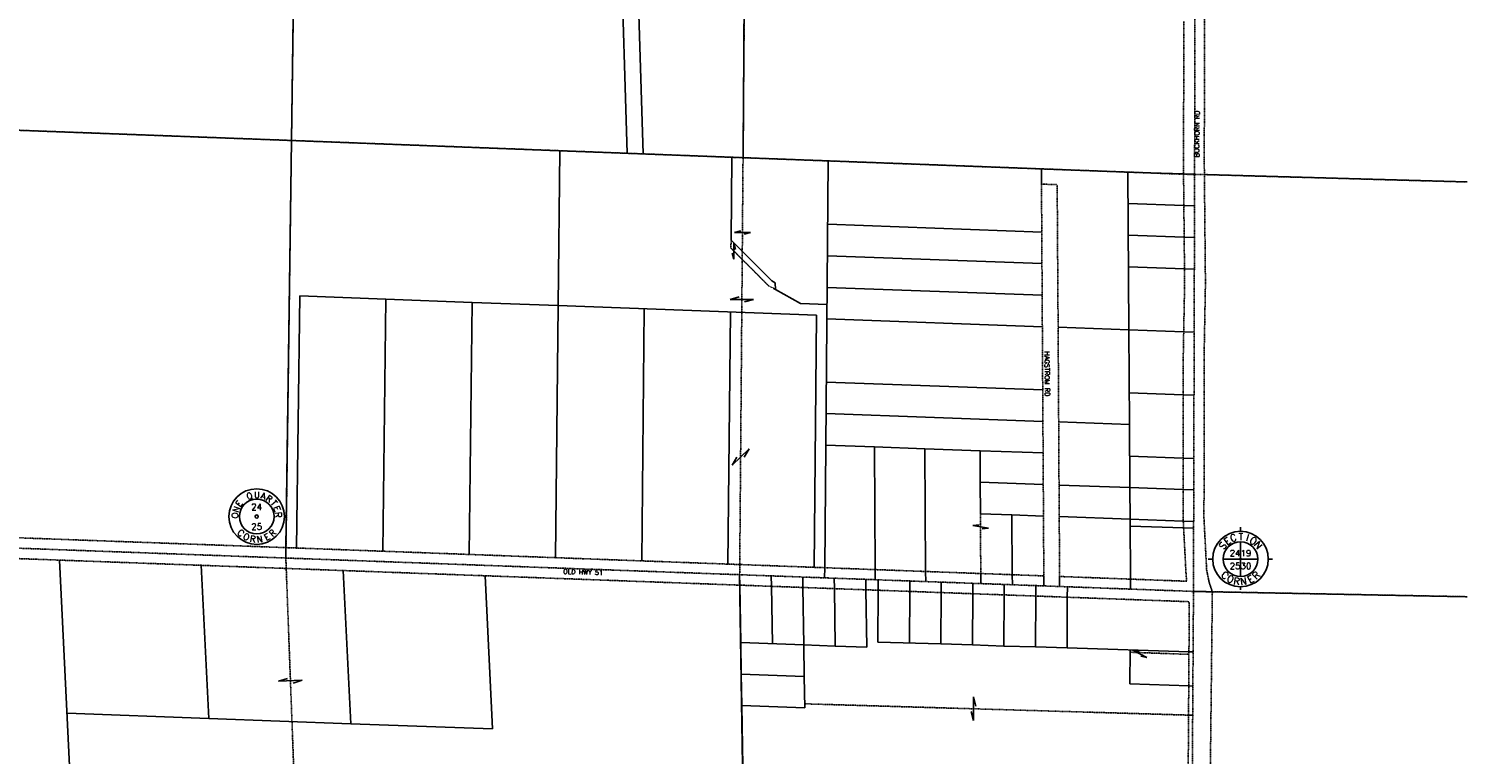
# Model space of a CAD drawing. Extents: x 382064 to 394843, y 99495 to 121971.
# Tile 23 of 36: x 390249 to 394809, y 109910 to 112209. Entities that reach past the tile are written whole.
import ezdxf
from ezdxf.enums import TextEntityAlignment as Align

# ---------------------------------------------------------------- set-up
doc = ezdxf.new("R2010")
doc.units = 0
doc.header["$LTSCALE"] = 0.005
doc.header["$MEASUREMENT"] = 0
for name, pattern in [('Erwl', [0.8, 0.175, -0.05, 0.35, -0.05, 0.175]), ('HIDDEN', [0.375, 0.25, -0.125]), ('HIDDEN2', [0.1875, 0.125, -0.0625]), ('PHANTOM', [2.5, 1.25, -0.25, 0.25, -0.25, 0.25, -0.25])]:
    doc.linetypes.add(name, pattern=pattern)
for name, color, linetype in [('17N', 7, 'Continuous'), ('20H', 2, 'Continuous'), ('30F', 1, 'PHANTOM'), ('30Q', 1, 'PHANTOM'), ('30S', 1, 'PHANTOM'), ('Y', 2, 'Continuous')]:
    doc.layers.add(name, color=color, linetype=linetype)
doc.layers.add('E_RW_Existing', color=1, linetype='Erwl', lineweight=25)
doc.layers.add('E_RW_Property', color=1, linetype='Continuous', lineweight=25)
doc.styles.add('DIM', font='SIMPLEX', dxfattribs={"height": 20})
doc.styles.add('R', font='ROMANS.shx', dxfattribs={"height": 35})
doc.styles.add('T', font='TXT.shx', dxfattribs={"height": 20})

# ---------------------------------------------------------------- blocks, each defined once
blk = doc.blocks.new('S', base_point=(4834.4, 3124.9))
at = {"layer": 'Y'}
for p, q in [((4834.4, 3212.9), (4834.4, 3226.2)), ((4834.4, 3124.9), (4834.4, 3179.9)), ((4746.4, 3124.9), (4731.5, 3124.9)), ((4834.4, 3124.9), (4779.4, 3124.9)), ((4834.4, 3124.9), (4889.4, 3124.9)), ((4834.4, 3124.9), (4834.4, 3069.9)), ((4922.4, 3124.9), (4936.3, 3124.9)), ((4834.4, 3062.4), (4834.4, 3061)), ((4834.4, 3036.9), (4834.4, 3027.7))]:
    blk.add_line(p, q, dxfattribs=at)
for radius in [88, 55, 2]:
    blk.add_circle((4834.4, 3124.9), radius, dxfattribs=at)
at = {"layer": 'Y', "style": 'DIM'}
for s, rotation, p in [('E', 37, (4799.4, 3173.2)), ('C', 20, (4815.1, 3181.4)), ('I', 343, (4853, 3181.6)), ('O', 326, (4868.8, 3173.7)), ('S', 54, (4786.8, 3160.9)), ('N', 309, (4881.6, 3161.5)), ('C', 317.5308, (4777.7, 3065.5)), ('O', 334.5308, (4797.5, 3051.5)), ('R', 351.5308, (4820.6, 3043.9)), ('N', 8.5308, (4844.9, 3043.4)), ('E', 28.5308, (4872.1, 3051.9)), ('R', 45.5308, (4891.8, 3066.1))]:
    blk.add_text(s, height=22, rotation=rotation, dxfattribs=at).set_placement(p, align=Align.CENTER)
blk.add_text('T', height=22, dxfattribs=at).set_placement((4835.6, 3184.6), align=Align.CENTER)
at = {"layer": 'Y', "style": 'T'}
for tag, p in [('SECN', (4834.4, 3133.6)), ('SECS', (4834.4, 3093.1))]:
    blk.add_attdef(tag, text='', height=20, dxfattribs=at).set_placement(p, align=Align.CENTER)
blk = doc.blocks.new('H')
at = {"layer": '20H', "color": 2}
for p, q in [((0, 25), (5.2, 5.7)), ((0, -25), (0, 25)), ((-5.2, -5.7), (0, -25))]:
    blk.add_line(p, q, dxfattribs=at)
blk = doc.blocks.new('Q', base_point=(2908.2, 2882.1))
at = {"layer": 'Y'}
for radius in [88, 55, 5]:
    blk.add_circle((2908.2, 2882.1), radius, dxfattribs=at)
at = {"layer": 'Y', "style": 'T'}
for s, rotation, p in [('E', 54, (2861.2, 2917.6)), ('Q', 20, (2889, 2937.8)), ('A', 343, (2926.4, 2938.2)), ('R', 326, (2942, 2930.4)), ('T', 309, (2954.7, 2918.4)), ('O', 88, (2849.4, 2885.2)), ('N', 71, (2852.8, 2902.3)), ('E', 292, (2963.2, 2903.2)), ('R', 275, (2967, 2886.2)), ('C', 317.5308, (2851.5, 2822.7)), ('O', 334.5308, (2871.3, 2808.7)), ('E', 28.5308, (2945.9, 2809.1)), ('R', 45.5308, (2965.6, 2823.3)), ('R', 351.5308, (2894.4, 2801.1)), ('N', 8.5308, (2918.7, 2800.6))]:
    blk.add_text(s, height=20, rotation=rotation, dxfattribs=at).set_placement(p, align=Align.CENTER)
blk.add_text('U', height=20, dxfattribs=at).set_placement((2909.3, 2941), align=Align.CENTER)
for tag, p in [('N', (2908.2, 2912.9)), ('W', (2875.2, 2882.1)), ('E', (2939, 2882.1)), ('S', (2908.2, 2850.2))]:
    blk.add_attdef(tag, text='', height=20, dxfattribs=at).set_placement(p, align=Align.MIDDLE)

msp = doc.modelspace()

# ---------------------------------------------------------------- linework, layer by layer
at = {"layer": '30F'}
for p, q in [((392523.7, 113124), (392502.2, 110479.1)), ((388212.6, 111962.5), (391081.5, 111855.2)), ((391081.5, 111855.2), (392512.9, 111800.6)), ((392512.9, 111800.6), (393944.3, 111747)), ((393944.3, 111748), (394808.6, 111723.7))]:
    msp.add_line(p, q, dxfattribs=at)
at = {"layer": '30F', "linetype": 'Continuous'}
msp.add_line((392544.2, 107812.9), (392502.2, 110479.1), dxfattribs=at)
at = {"layer": '30Q'}
msp.add_line((391099.5, 113178.3), (391063.6, 110532), dxfattribs=at)
msp.add_lwpolyline([(391063.6, 110532), (391164.5, 107844.3), (391261.2, 105207.8)], dxfattribs=at)
at = {"layer": '30S'}
for p, q in [((393944.3, 111748), (393947.8, 113069.8)), ((393940.8, 110426.2), (393944.3, 111748)), ((391063.6, 110532), (388186.6, 110637.7)), ((393940.8, 110426.2), (391063.6, 110532))]:
    msp.add_line(p, q, dxfattribs=at)
for points in [[(393903.8, 105137), (393923.9, 107781.9), (393940.8, 110426.2)], [(394808.6, 110409.4), (393940.8, 110426.2)]]:
    msp.add_lwpolyline(points, dxfattribs=at)
at = {"layer": 'E_RW_Existing'}
for p, q in [((388467.7, 110594.3), (391062.4, 110499.1)), ((391062.4, 110499.1), (393927.5, 110393.6)), ((394000.6, 110425), (393992.5, 109703.1)), ((393927.5, 110393.6), (393918.7, 109024.3))]:
    msp.add_line(p, q, dxfattribs=at)
for points in [[(394808.6, 114104.2), (394768.2, 114054.7), (394589.4, 113843), (394367.9, 113597.7), (394212.9, 113418.9), (394122.3, 113293), (394052.9, 113181), (394008.9, 113090.1), (394005.1, 113079.3), (393987.2, 113029.2), (393980.5, 112936.6), (393976.6, 112667.8), (393976.3, 112447.3), (393976.2, 112232.4), (393975.7, 111980.5), (393974.7, 111816), (393978.7, 111402.3), (393974.3, 111165.3), (393974.3, 110953.2), (393974.1, 110656.5), (393982.6, 110493.1), (393989.9, 110456.9), (394000.6, 110425)], [(393516.4, 110473.5), (393919.2, 110458.5), (393916.8, 110488.8), (393908.1, 110654.9), (393908.3, 110953.2), (393908.3, 111166), (393912.7, 111402.6), (393908.7, 111815.8), (393909.7, 111980.7), (393910.2, 112232.4)], [(393466.4, 110475.4), (393465.3, 110664.9), (393464.7, 110764.9), (393464.1, 110864.9), (393463.5, 110964.9), (393462.9, 111064.9), (393461.7, 111264.9), (393461.1, 111364.9), (393460.5, 111464.9), (393459, 111717), (393508.7, 111715.1), (393511.7, 111263.2), (393513.5, 110963.3), (393514.6, 110763.3), (393516.4, 110473.5)], [(389945.4, 110606.1), (391064.1, 110565), (393466.4, 110475.4)]]:
    msp.add_lwpolyline(points, dxfattribs=at)
at = {"layer": 'E_RW_Property'}
for p, q in [((391099.5, 113178.3), (391081.5, 111855.2)), ((392512.9, 111800.6), (392523.1, 113125.7)), ((389647.2, 111908.8), (391081.5, 111855.2)), ((391081.5, 111855.2), (391064.1, 110565)), ((391081.5, 111855.2), (391932.3, 111822.7)), ((391926.9, 111331.8), (391932.3, 111822.7)), ((391932.3, 111822.7), (392783.1, 111790.3)), ((392477.1, 111802), (392474.9, 111539.4)), ((392783.1, 111790.3), (392771.9, 110501.3)), ((392783.1, 111790.3), (393508.7, 111763.2)), ((393458.8, 111765.1), (393459, 111717)), ((393733.1, 111755.1), (393508.7, 111763.2)), ((393733.1, 111755.1), (393909.3, 111749.1)), ((393736, 111255.1), (393733.1, 111755.1)), ((393909.3, 111749.1), (393944.3, 111748)), ((393975.3, 111747.1), (394808.6, 111723.7)), ((393733.7, 111655.1), (393910.3, 111648.9)), ((393910.3, 111648.9), (393944, 111647.7)), ((392781.4, 111589.5), (393459.9, 111564.9)), ((392474.9, 111539.4), (392603.9, 111410.1)), ((393734.3, 111555.1), (393911.3, 111548.8)), ((393911.3, 111548.8), (393943.8, 111547.7)), ((392780.5, 111489.5), (393460.5, 111464.9)), ((393734.9, 111455.1), (393912.2, 111448.8)), ((393912.2, 111448.8), (393943.5, 111447.7)), ((392603.9, 111410.1), (392614.9, 111404)), ((392614.9, 111404), (392615.5, 111383.1)), ((391097, 110563.8), (391107.9, 111362.4)), ((391107.9, 111362.4), (391380.9, 111352.2)), ((391380.9, 111352.2), (391370.7, 110553.6)), ((391380.9, 111352.2), (391653.9, 111342)), ((392695.2, 111338.7), (392615.5, 111383.1)), ((392779.6, 111389.6), (393461.1, 111364.9)), ((391653.9, 111342), (391644.3, 110543.4)), ((391653.9, 111342), (391926.9, 111331.8)), ((391926.9, 111331.8), (391918, 110533.2)), ((392745.9, 111301.2), (391926.9, 111331.8)), ((392199.9, 111321.6), (392191.6, 110523)), ((392472.9, 111311.4), (392465.2, 110512.8)), ((392779.2, 111335.5), (392695.2, 111338.7)), ((392738.9, 110502.5), (392745.9, 111301.2)), ((392778.8, 111289.6), (393461.7, 111264.9)), ((393511.7, 111263.2), (393736, 111255.1)), ((393736, 111255.1), (393909.8, 111248.9)), ((393737.8, 110955.1), (393736, 111255.1)), ((393909.8, 111248.9), (393943, 111247.7)), ((392777, 111089.7), (393462.9, 111064.9)), ((393908.3, 111049), (393737.2, 111055.1)), ((393942.4, 111047.7), (393908.3, 111049)), ((393463.5, 110964.9), (392776.1, 110989.8)), ((393513.5, 110963.3), (393737.8, 110955.1)), ((393737.8, 110955.1), (393739, 110755.1)), ((392775.3, 110889.9), (392929.5, 110884.3)), ((392929.5, 110884.3), (393089.4, 110878.5)), ((392931.8, 110495.3), (392929.5, 110884.3)), ((393089.4, 110878.5), (393264.2, 110872.1)), ((393091.7, 110489.4), (393089.4, 110878.5)), ((393464.1, 110864.9), (393264.2, 110872.1)), ((393264.2, 110872.1), (393264.8, 110772.1)), ((393908.3, 110848.9), (393738.4, 110855.1)), ((393941.9, 110847.7), (393908.3, 110848.9)), ((393464.7, 110764.9), (393264.8, 110772.1)), ((393264.8, 110772.1), (393265.4, 110672.1)), ((393514.6, 110763.3), (393739, 110755.1)), ((393739, 110755.1), (393739.6, 110655.1)), ((393908.2, 110748.9), (393739, 110755.1)), ((393941.6, 110747.7), (393908.2, 110748.9)), ((393265.4, 110672.1), (393365.3, 110668.5)), ((393365.3, 110668.5), (393465.3, 110664.9)), ((393366.5, 110479.1), (393365.3, 110668.5)), ((393739.6, 110655.1), (393515.2, 110663.3)), ((393739.6, 110655.1), (393908.4, 110648.9)), ((393739.6, 110655.1), (393740.7, 110465.2)), ((393739.7, 110633.5), (393909.5, 110627.3)), ((393908.4, 110648.9), (393941.4, 110647.7)), ((393909.5, 110627.3), (393941.3, 110626.2)), ((391064.1, 110565), (391063.6, 110532)), ((390411.1, 109209.2), (390346, 110525.4)), ((390795.7, 110508.9), (390819.7, 110023.4)), ((391245.4, 110492.3), (391269.4, 110006.9)), ((392771.9, 110501.3), (392771.6, 110469.2)), ((392932, 110463.3), (392931.8, 110495.3)), ((393091.9, 110457.4), (393091.7, 110489.4)), ((391695.1, 110475.8), (391719.1, 109990.4)), ((392502.2, 110479.1), (392502.7, 110446.1)), ((392502.7, 110446.1), (392505.6, 110264.1)), ((392602.1, 110475.4), (392602.7, 110442.4)), ((392602.7, 110442.4), (392605.8, 110260.5)), ((392702.1, 110471.8), (392702.6, 110438.7)), ((392802, 110468.1), (392802.5, 110435)), ((392902.4, 110431.4), (392901.9, 110464.4)), ((392941.2, 110429.9), (392941.4, 110462.9)), ((393141.3, 110455.6), (393141.1, 110422.6)), ((393241, 110418.9), (393241.2, 110451.9)), ((393266.7, 110451), (393266.5, 110482.9)), ((393366.6, 110447.3), (393366.5, 110479.1)), ((393740.7, 110465.2), (393740.9, 110433.5)), ((392702.6, 110438.7), (392705.4, 110256.8)), ((392940.2, 110265.8), (392941.2, 110429.9)), ((393141.1, 110422.6), (393140.2, 110260.4)), ((393240.1, 110256.7), (393241, 110418.9)), ((393440.3, 110250.1), (393441, 110411.5)), ((393540.2, 110247), (393540.9, 110407.9)), ((394808.6, 110409.4), (394000.6, 110425)), ((392505.6, 110264.1), (392705.4, 110256.8)), ((392507.3, 110164.2), (392505.6, 110264.1)), ((393140.2, 110260.4), (392940.2, 110265.8)), ((393140.2, 110260.4), (393240.1, 110256.7)), ((392705.4, 110256.8), (392707.2, 110156.8)), ((392705.4, 110256.8), (392805.4, 110253.1)), ((392805.4, 110253.1), (392905.3, 110249.4)), ((393339.8, 110253), (393240.1, 110256.7)), ((393440.3, 110250.1), (393339.8, 110253)), ((393540.2, 110247), (393440.3, 110250.1)), ((393926.4, 110234.8), (393540.2, 110247)), ((393739.7, 110240.7), (393739, 110133.5)), ((393926.4, 110234.8), (393939.5, 110234.4)), ((392507.3, 110164.2), (392707.2, 110156.8)), ((392509, 110064.2), (392507.3, 110164.2)), ((392707.2, 110156.8), (392507.3, 110164.2)), ((392707.2, 110156.8), (392708.9, 110056.8)), ((393739, 110133.5), (393925.7, 110126.7)), ((393925.7, 110126.7), (393938.8, 110126.2)), ((390819.7, 110023.4), (390370, 110040)), ((392708.9, 110056.8), (392509, 110064.2)), ((392509, 110064.2), (392514.8, 109678.1)), ((393925.2, 110034.2), (393938.3, 110033.9)), ((391269.4, 110006.9), (390819.7, 110023.4)), ((391719.1, 109990.4), (391269.4, 110006.9))]:
    msp.add_line(p, q, dxfattribs=at)
at = {"layer": 'E_RW_Property', "linetype": 'HIDDEN'}
for p, q in [((392474.6, 111514.2), (392474.9, 111539.4)), ((392593, 111395.6), (392474.6, 111514.2)), ((392615.5, 111383.1), (392593, 111395.6)), ((392708.6, 110070), (393925.2, 110034.2))]:
    msp.add_line(p, q, dxfattribs=at)
at = {"layer": 'E_RW_Property', "linetype": 'HIDDEN2'}
for p, q in [((393266.5, 110482.9), (393265.4, 110672.1)), ((393940.8, 110426.2), (394000.6, 110425)), ((393739.6, 110233.5), (393926.4, 110226.7))]:
    msp.add_line(p, q, dxfattribs=at)
at = {"layer": 'E_RW_Property', "color": 2}
for p, q in [((393041.2, 110426.3), (393041.4, 110459.3)), ((393340.9, 110415.2), (393341.2, 110448.2)), ((393441, 110411.5), (393441.1, 110444.6)), ((393540.9, 110407.9), (393541, 110440.9))]:
    msp.add_line(p, q, dxfattribs=at)
at = {"layer": 'E_RW_Property', "flags": 128}
for points in [[(392105.3, 113141.1), (392105.3, 113139), (392146, 111814.6)], [(392155.3, 113139.2), (392196.1, 111812.6)], [(392805.4, 110253.1), (392802.5, 110435)], [(392905.3, 110249.4), (392902.4, 110431.4)], [(393040.2, 110263.1), (393041.2, 110426.3)], [(393339.8, 110253), (393340.9, 110415.2)]]:
    msp.add_lwpolyline(points, dxfattribs=at)
at = {"layer": 'E_RW_Property'}
for points in [[(393466.6, 110443.6), (393466.4, 110475.4)], [(393516.4, 110473.5), (393516.5, 110441.8)]]:
    msp.add_lwpolyline(points, dxfattribs=at)

# ---------------------------------------------------------------- block references
at = {"layer": '20H'}
for p, rotation in [((392511.1, 111563.4), 90), ((393265.8, 110631), 260.9995754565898), ((393771.2, 110228.3), 62.44375072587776)]:
    msp.add_blockref('H', p, dxfattribs=dict(at, rotation=rotation))
msp.add_blockref('H', (392483.4, 111504.3), dxfattribs=at)
at = {"layer": '20H', "xscale": 1.5, "yscale": 1.5, "zscale": 1.5}
for p, rotation in [((392509.1, 111351.7), 90), ((392505.2, 110851.9), 313.346208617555), ((391078.2, 110143.3), 272.2304110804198)]:
    msp.add_blockref('H', p, dxfattribs=dict(at, rotation=rotation))
msp.add_blockref('H', (393243.5, 110054.2), dxfattribs=at)
at = {"layer": 'Y'}
ref = msp.add_blockref('Q', (390971.2, 110663.4), dxfattribs=at)
ref.add_attrib('N', '24', dxfattribs={"color": 2, "height": 20, "style": 'T'}).set_placement((390971.2, 110694.2), align=Align.MIDDLE)
ref.add_attrib('S', '25', dxfattribs={"color": 2, "height": 20, "style": 'T'}).set_placement((390971.2, 110631.5), align=Align.MIDDLE)
msp.add_blockref('S', (394089.9, 110528.7), dxfattribs=at).add_auto_attribs({'SECS': '2530', 'SECN': '2419'})

# ---------------------------------------------------------------- texts
at = {"layer": '17N', "style": 'R'}
for s, rotation, p in [('BUCKHORN RD', 89.6549, (393958.9, 111802.1)), ('BUCKHORN RD', 89.6549, (393958.9, 111802.1)), ('HAGSTROM RD', 270.5333, (393468.9, 111186.6)), ('OLD HWY 51', 358.0429, (391942.6, 110482.2))]:
    msp.add_text(s, height=15, rotation=rotation, dxfattribs=at).set_placement(p)

doc.saveas('drawing.dxf')
